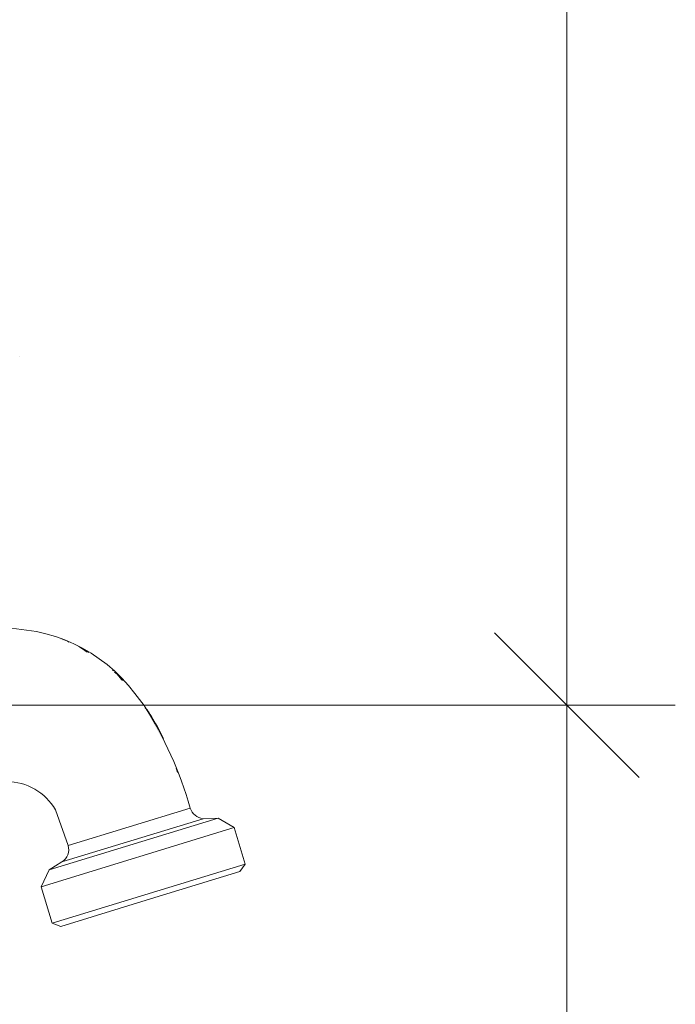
# Model space of a CAD drawing. Header units: metres. Extents: x -18.2 to 3.4, y -18.3 to 10.3.
# Tile 16 of 19: x -15.553 to -15.4623, y 0.3086 to 0.4448. Entities that reach past the tile are written whole.
import ezdxf

# ---------------------------------------------------------------- set-up
doc = ezdxf.new("R2010")
doc.units = ezdxf.units.M
for name, color, linetype, lineweight in [('A-ANNO-DIMS', 7, 'Continuous', 9), ('A-ANNO-DIMS-10', 7, 'Continuous', 9), ('P-SANR-FIXT', 7, 'Continuous', 5)]:
    doc.layers.add(name, color=color, linetype=linetype, lineweight=lineweight)
doc.styles.add('Arial', font='arial.ttf', dxfattribs={"height": 0.018})
doc.dimstyles.new('Com_linha__ref__contínua__-_Cor_Vermelha_Arial_1_8mm', dxfattribs={"dimscale": 0.3048, "dimtxt": 0.01836466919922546, "dimasz": 0.06561679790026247, "dimexe": 0.04921259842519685, "dimexo": 0.04921259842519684, "dimgap": 0.004921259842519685, "dimtad": 1, "dimdec": 1, "dimlfac": 100, "dimrnd": 0.09999999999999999, "dimdsep": 46, "dimtxsty": 'Arial', "dimblk1": 'OBLIQUE', "dimblk2": 'OBLIQUE', "dimsah": 1, "dimcen": 0.09, "dimdle": 0.04921259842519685, "dimazin": 0, "dimtfac": 1, "dimtdec": 4, "dimtix": 1, "dimtmove": 0, "dimatfit": 3, "dimfxl": 1, "dimtvp": 1, "dimtolj": 1, "dimtzin": 0, "dimarcsym": 2})

# ---------------------------------------------------------------- blocks, each defined once
blk = doc.blocks.new('TORNEIRA DE JARDIM COM BICO PARA MANGUEIRA - 1130_BC_Cromado-2213981-MURETA_2')
at = {"layer": 'P-SANR-FIXT', "true_color": 0xf4f4f4}
h = blk.add_hatch(color=7, dxfattribs=at)
h.paths.add_polyline_path([(-5.60695302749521, 0.3392349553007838), (-5.607536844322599, 0.3393171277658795), (-5.607047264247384, 0.3392459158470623)])
h.paths.add_polyline_path([(-5.585083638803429, 0.3406870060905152), (-5.585031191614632, 0.3407028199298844), (-5.585089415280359, 0.3407028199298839)])
h.paths.add_polyline_path([(-5.587205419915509, 0.3453992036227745), (-5.588779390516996, 0.3485378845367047), (-5.588885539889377, 0.3485181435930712), (-5.587328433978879, 0.3456275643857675)])
h.paths.add_polyline_path([(-5.600508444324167, 0.358845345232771), (-5.601356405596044, 0.3592334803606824), (-5.601199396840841, 0.3590700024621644), (-5.600702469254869, 0.3589084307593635)])
at = {"layer": 'P-SANR-FIXT'}
for p, q in [((-5.60686090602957, 0.3981686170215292), (-5.606858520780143, 0.3981686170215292)), ((-5.598300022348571, 0.3578800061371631), (-5.597550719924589, 0.3573319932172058)), ((-5.597540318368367, 0.3573254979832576), (-5.598300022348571, 0.3578800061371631)), ((-5.590933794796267, 0.3516398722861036), (-5.589655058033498, 0.3499466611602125)), ((-5.589655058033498, 0.3499466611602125), (-5.590933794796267, 0.3516398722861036)), ((-5.588851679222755, 0.3487443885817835), (-5.589307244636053, 0.3493009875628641)), ((-5.600183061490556, 0.3306102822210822), (-5.601925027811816, 0.3355384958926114)), ((-5.601925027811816, 0.3355384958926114), (-5.600182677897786, 0.3306091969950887)), ((-5.600182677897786, 0.3306091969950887), (-5.583288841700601, 0.3357735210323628)), ((-5.602800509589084, 0.3272255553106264), (-5.579442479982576, 0.3343731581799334)), ((-5.601037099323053, 0.328324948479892), (-5.581519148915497, 0.3342974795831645)), ((-5.581519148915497, 0.3342974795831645), (-5.579442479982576, 0.3343731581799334)), ((-5.581519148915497, 0.3342974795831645), (-5.579442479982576, 0.3343731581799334)), ((-5.579442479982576, 0.3343731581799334), (-5.577224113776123, 0.3330700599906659)), ((-5.579442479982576, 0.3343731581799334), (-5.577224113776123, 0.3330700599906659)), ((-5.577224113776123, 0.3330700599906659), (-5.603909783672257, 0.3249041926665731)), ((-5.577224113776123, 0.3330700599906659), (-5.57567580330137, 0.3280147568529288)), ((-5.57567580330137, 0.3280147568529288), (-5.577224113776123, 0.3330700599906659)), ((-5.602800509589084, 0.3272255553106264), (-5.60103709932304, 0.3283249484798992)), ((-5.602800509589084, 0.3272255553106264), (-5.601037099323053, 0.328324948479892)), ((-5.603909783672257, 0.3249041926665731), (-5.602800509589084, 0.3272255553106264)), ((-5.603909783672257, 0.3249041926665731), (-5.602800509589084, 0.3272255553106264)), ((-5.60236399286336, 0.319848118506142), (-5.57567580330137, 0.3280147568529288)), ((-5.576408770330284, 0.3270048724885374), (-5.588799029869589, 0.3232096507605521)), ((-5.576408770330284, 0.3270048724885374), (-5.588799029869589, 0.3232096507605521)), ((-5.57567580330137, 0.3280147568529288), (-5.576408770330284, 0.3270048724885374)), ((-5.576408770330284, 0.3270048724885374), (-5.57567580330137, 0.3280147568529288)), ((-5.60236399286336, 0.319848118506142), (-5.603909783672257, 0.3249041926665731)), ((-5.603909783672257, 0.3249041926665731), (-5.60236399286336, 0.319848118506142)), ((-5.588799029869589, 0.3232096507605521), (-5.601191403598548, 0.3194213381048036)), ((-5.588799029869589, 0.3232096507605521), (-5.601191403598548, 0.3194213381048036)), ((-5.601191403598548, 0.3194213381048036), (-5.60236399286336, 0.319848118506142)), ((-5.601191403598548, 0.3194213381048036), (-5.60236399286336, 0.319848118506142))]:
    blk.add_line(p, q, dxfattribs=at)
at = {"layer": 'P-SANR-FIXT', "flags": 128}
for points in [[(-5.592804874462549, 0.3535743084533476), (-5.5934041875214, 0.3543065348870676), (-5.593774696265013, 0.3545769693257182)], [(-5.593752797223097, 0.3545543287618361), (-5.593370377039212, 0.3542746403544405), (-5.592663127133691, 0.3534307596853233)], [(-5.589496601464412, 0.3496525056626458), (-5.589259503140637, 0.3493696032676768), (-5.588851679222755, 0.3487443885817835)]]:
    blk.add_lwpolyline(points, dxfattribs=at)
at = {"layer": 'P-SANR-FIXT'}
for centre, radius, start, end in [((-5.608916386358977, 0.3380591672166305), 0.02253462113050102, 37.06061369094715, 92.94525418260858), ((-5.608916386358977, 0.3380591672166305), 0.02253462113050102, 37.06061369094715, 92.94525418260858), ((-5.635381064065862, 0.3208913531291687), 0.05417636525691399, 15.94404933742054, 32.43277299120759), ((-5.635381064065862, 0.3208913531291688), 0.05417636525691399, 15.94404933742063, 32.43277299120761), ((-5.608666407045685, 0.3316570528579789), 0.007778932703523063, 29.93178548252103, 90.00000000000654), ((-5.608666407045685, 0.3316570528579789), 0.007778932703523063, 29.93178548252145, 90.00000000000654), ((-5.581190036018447, 0.3364909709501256), 0.002218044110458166, 198.872338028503, 261.4669559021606), ((-5.581190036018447, 0.3364909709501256), 0.002218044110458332, 198.8723380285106, 261.4669559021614), ((-5.602093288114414, 0.3300218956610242), 0.001998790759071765, 301.898349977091, 17.11983938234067), ((-5.602093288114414, 0.3300218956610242), 0.001998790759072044, 301.8983499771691, 17.08669500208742)]:
    blk.add_arc(centre, radius, start, end, dxfattribs=at)
for points in [[(-5.600025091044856, 0.3587349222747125), (-5.600332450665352, 0.3588710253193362), (-5.600641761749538, 0.3589995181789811), (-5.600952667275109, 0.3591201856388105)], [(-5.600952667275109, 0.3591201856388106), (-5.600641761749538, 0.3589995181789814), (-5.600332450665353, 0.3588710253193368), (-5.600025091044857, 0.3587349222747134)], [(-5.597311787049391, 0.3573045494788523), (-5.597800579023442, 0.3576054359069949), (-5.598297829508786, 0.3578868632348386), (-5.59880187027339, 0.3581478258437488)], [(-5.598801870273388, 0.3581478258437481), (-5.598297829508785, 0.357886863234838), (-5.597800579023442, 0.3576054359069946), (-5.597311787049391, 0.3573045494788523)], [(-5.593884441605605, 0.354747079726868), (-5.593938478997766, 0.3547953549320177), (-5.593992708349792, 0.3548433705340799), (-5.594047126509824, 0.3548911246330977)], [(-5.594047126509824, 0.3548911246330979), (-5.593992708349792, 0.35484337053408), (-5.593938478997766, 0.3547953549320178), (-5.593884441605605, 0.3547470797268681)], [(-5.585031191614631, 0.3407028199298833), (-5.585100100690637, 0.3408977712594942), (-5.585170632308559, 0.3410936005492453), (-5.585242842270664, 0.3412901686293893)], [(-5.585242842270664, 0.3412901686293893), (-5.585170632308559, 0.3410936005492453), (-5.585100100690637, 0.3408977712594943), (-5.585031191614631, 0.3407028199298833)]]:
    blk.add_open_spline(points, degree=3, dxfattribs=at)
for points, knots in [([(-5.586989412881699, 0.3454062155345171), (-5.587436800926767, 0.3463204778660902), (-5.588147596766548, 0.3476389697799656), (-5.588959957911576, 0.3489200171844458), (-5.589221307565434, 0.3493123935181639)], [0.1582502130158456, 0.1582502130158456, 0.1582502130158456, 0.1582502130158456, 0.25, 0.2912292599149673, 0.2912292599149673, 0.2912292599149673, 0.2912292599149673]), ([(-5.589221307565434, 0.3493123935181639), (-5.588959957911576, 0.3489200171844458), (-5.588147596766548, 0.3476389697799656), (-5.587436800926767, 0.3463204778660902), (-5.586989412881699, 0.3454062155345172)], [0.708770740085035, 0.708770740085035, 0.708770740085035, 0.708770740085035, 0.75, 0.8417497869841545, 0.8417497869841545, 0.8417497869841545, 0.8417497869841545])]:
    blk.add_open_spline(points, degree=3, knots=knots, dxfattribs=at)
blk = doc.blocks.new('DIMBLOCK19-MURETA_2')
at = {"layer": 'A-ANNO-DIMS-10', "color": 242, "true_color": 0xbd2b2e}
for p, q in [((-15.47730659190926, 0.3500000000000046), (-15.48730659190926, 0.3600000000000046)), ((-15.47730659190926, 0.3500000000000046), (-15.56648607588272, 0.3500000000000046)), ((-15.47730659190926, -0.1650000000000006), (-15.47730659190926, 0.3500000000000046)), ((-15.47730659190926, 0.3500000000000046), (-15.46730659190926, 0.3400000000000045)), ((-15.47730659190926, 0.3500000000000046), (-15.46230659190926, 0.3500000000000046)), ((-15.47730659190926, -0.1500000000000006), (-15.48730659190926, -0.1400000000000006)), ((-15.47730659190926, -0.1500000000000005), (-15.49230659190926, -0.1500000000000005)), ((-15.47730659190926, -0.1500000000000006), (-15.46730659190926, -0.1600000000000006)), ((-15.47730659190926, -0.1500000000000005), (-15.476448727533, -0.1500000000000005))]:
    blk.add_line(p, q, dxfattribs=at)
at = {"layer": 'A-ANNO-DIMS-10', "color": 0, "insert": (-15.50217472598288, 0.08615586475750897), "char_height": 0.018, "width": 0.0332259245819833, "attachment_point": 1, "rotation": 90, "line_spacing_factor": 0.9417779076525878, "style": 'Arial'}
blk.add_mtext('50', dxfattribs=at)
blk = doc.blocks.new('_Oblique')
at = {"color": 0, "linetype": 'ByBlock', "lineweight": -2}
blk.add_line((-0.5, -0.5), (0.5, 0.5), dxfattribs=at)
blk = doc.blocks.new('DIMBLOCK20-MURETA_2')
at = {"layer": 'A-ANNO-DIMS-10', "color": 242, "true_color": 0xbd2b2e}
for p, q in [((-15.47730659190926, 0.3500000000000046), (-15.47730659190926, 1.664999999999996)), ((-15.47730659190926, 1.649999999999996), (-15.48730659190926, 1.659999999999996)), ((-15.47730659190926, 1.649999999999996), (-15.63751056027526, 1.649999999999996)), ((-15.47730659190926, 1.649999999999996), (-15.46730659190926, 1.639999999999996)), ((-15.47730659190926, 1.649999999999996), (-15.46230659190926, 1.649999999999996)), ((-15.47730659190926, 0.3500000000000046), (-15.48730659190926, 0.3600000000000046)), ((-15.47730659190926, 0.3500000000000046), (-15.56648607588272, 0.3500000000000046)), ((-15.47730659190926, 0.3500000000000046), (-15.46730659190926, 0.3400000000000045)), ((-15.47730659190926, 0.3500000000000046), (-15.46230659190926, 0.3500000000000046))]:
    blk.add_line(p, q, dxfattribs=at)
at = {"layer": 'A-ANNO-DIMS-10', "color": 0, "insert": (-15.50217472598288, 0.9792337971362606), "char_height": 0.018, "width": 0.04983888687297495, "attachment_point": 1, "rotation": 90, "line_spacing_factor": 0.9417779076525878, "style": 'Arial'}
blk.add_mtext('130', dxfattribs=at)

msp = doc.modelspace()

# ---------------------------------------------------------------- block references
at = {"layer": 'P-SANR-FIXT'}
msp.add_blockref('TORNEIRA DE JARDIM COM BICO PARA MANGUEIRA - 1130_BC_Cromado-2213981-MURETA_2', (-9.94609869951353, 0), dxfattribs=at)

# ---------------------------------------------------------------- dimensions: what is measured, and where the dimension line sits
at = {"layer": 'A-ANNO-DIMS', "color": 242, "true_color": 0xbd2b2e}
for base, p1, p2, override, picture, middle in [((-15.47730659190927, 1.649999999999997), (-15.58148607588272, 0.3500000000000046), (-15.65251056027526, 1.649999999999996), {"dimpost": '<>', "dimfxl": 1.301938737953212}, 'DIMBLOCK20-MURETA_2', (-15.48800304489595, 1.000000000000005)), ((-15.47730659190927, 0.3500000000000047), (-15.491448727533, -0.1500000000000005), (-15.58148607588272, 0.3500000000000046), {"dimpost": '<>', "dimfxl": 0.5080420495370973}, 'DIMBLOCK19-MURETA_2', (-15.48799690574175, 0.1000000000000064))]:
    dim = msp.add_linear_dim(base=base, p1=p1, p2=p2, angle=89.99999999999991, dimstyle='Com_linha__ref__contínua__-_Cor_Vermelha_Arial_1_8mm', override=override, dxfattribs=at)
    dim.commit()
    dim.dimension.update_dxf_attribs({"geometry": picture, "text_midpoint": middle})

doc.saveas('drawing.dxf')
